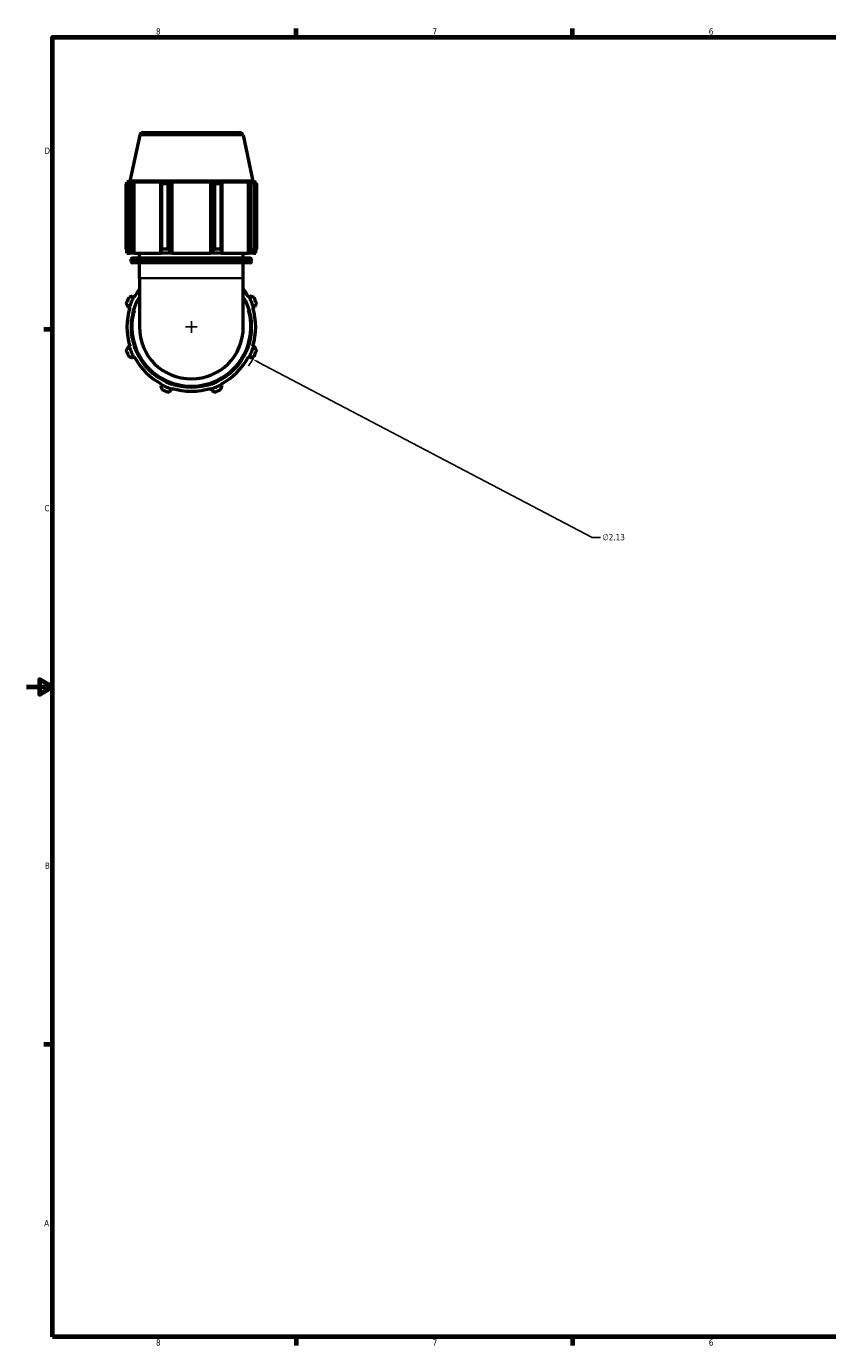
# Model space of a CAD drawing. Header units: inches. Extents: x 0.1 to 50.2, y -19.9 to 45.2.
# Tile 2 of 6: x 0.1 to 12.4, y 0.9 to 21.2. Entities that reach past the tile are written whole.
import ezdxf

# ---------------------------------------------------------------- set-up
doc = ezdxf.new("R2010")
doc.units = ezdxf.units.IN
doc.header["$MEASUREMENT"] = 0
for name, color, linetype, lineweight in [('Border (ANSI)', 7, 'Continuous', 70), ('Dimension (ANSI)', 7, 'Continuous', 25), ('Visible (ANSI)', 7, 'Continuous', 50), ('Visible Narrow (ANSI)', 7, 'Continuous', 35)]:
    doc.layers.add(name, color=color, linetype=linetype, lineweight=lineweight)
doc.styles.add('Note Text (ANSI)', font='tahoma.ttf')
doc.dimstyles.new('Default (ANSI)', dxfattribs={"dimtxt": 0.094488, "dimasz": 0.098425, "dimexe": 0.125, "dimexo": 0.0625, "dimgap": 0.031496, "dimtad": 0, "dimtih": 1, "dimtoh": 1, "dimrnd": 1e-08, "dimzin": 4, "dimdsep": 46, "dimtxsty": 'Note Text (ANSI)', "dimcen": 0.09, "dimdle": 0.393701, "dimclrd": 256, "dimclre": 256, "dimclrt": 5, "dimadec": 0, "dimazin": 1, "dimtfac": 1, "dimtofl": 0, "dimtmove": 0, "dimatfit": 3, "dimfxl": 1, "dimtolj": 1, "dimtzin": 4, "dimlwd": -1, "dimlwe": -1, "dimarcsym": 0})

# ---------------------------------------------------------------- blocks, each defined once
blk = doc.blocks.new('Borders Default Border')
at = {"layer": 'Border (ANSI)'}
for p, q in [((4.25, 21), (4.25, 21.134)), ((8.5, 21), (8.5, 21.134)), ((0.5, 16.5), (0.366, 16.5)), ((0.5, 5.5), (0.366, 5.5)), ((4.25, 1), (4.25, 0.866)), ((8.5, 1), (8.5, 0.866))]:
    blk.add_line(p, q, dxfattribs=at)
at = {"layer": 'Border (ANSI)', "flags": 128}
for points in [[(0.5, 1), (0.5, 21), (33.5, 21), (33.5, 1), (0.5, 1)], [(0.1, 11), (0.5, 11), (0.3, 11.115), (0.3, 10.885), (0.5, 11)]]:
    blk.add_lwpolyline(points, dxfattribs=at)
at = {"layer": 'Border (ANSI)', "color": 5, "true_color": 0x0000ff, "char_height": 0.0945, "attachment_point": 7, "style": 'Note Text (ANSI)'}
for s, insert in [('8', (2.094, 21.038)), ('7', (6.346, 21.04)), ('6', (10.595, 21.038)), ('D', (0.378, 19.203)), ('C', (0.378, 13.701)), ('B', (0.384, 8.203)), ('A', (0.373, 2.703)), ('8', (2.094, 0.863)), ('7', (6.346, 0.866)), ('6', (10.595, 0.864))]:
    blk.add_mtext(s, dxfattribs=dict(at, insert=insert))
blk = doc.blocks.new('*D10')
at = {"layer": 'Defpoints', "color": 0, "transparency": 16777216}
for p in [(1.695, 17.035), (3.58, 16.044)]:
    blk.add_point(p, dxfattribs=at)
at = {"layer": 'Dimension (ANSI)', "transparency": 16777216}
for p, q in [((2.547, 16.539), (2.727, 16.539)), ((2.637, 16.449), (2.637, 16.629)), ((8.801, 13.301), (3.667, 15.998)), ((8.927, 13.301), (8.801, 13.301))]:
    blk.add_line(p, q, dxfattribs=at)
blk.add_arc((2.637, 16.539), 1.065, 325.5589, 334.792, dxfattribs=at)
blk.add_solid([(3.675, 16.013), (3.66, 15.984), (3.58, 16.044)], dxfattribs=at)
at = {"layer": 'Dimension (ANSI)', "color": 5, "transparency": 16777216, "insert": (8.959, 13.352), "char_height": 0.0945, "attachment_point": 1, "style": 'Note Text (ANSI)'}
blk.add_mtext('\\A1;∅2.13', dxfattribs=at)

msp = doc.modelspace()

# ---------------------------------------------------------------- linework, layer by layer
at = {"layer": 'Visible (ANSI)'}
for p, q in [((1.843, 19.488), (1.693, 18.782)), ((1.894, 19.529), (3.38, 19.529)), ((3.432, 19.488), (3.582, 18.782)), ((1.635, 17.739), (1.635, 18.743)), ((1.674, 18.743), (1.635, 18.743)), ((1.693, 18.782), (1.647, 18.767)), ((1.693, 18.767), (1.647, 18.767)), ((1.647, 18.749), (1.647, 18.767)), ((1.693, 18.767), (1.662, 18.756)), ((1.674, 18.743), (1.674, 17.739)), ((3.582, 18.782), (1.693, 18.782)), ((1.731, 18.756), (1.759, 18.767)), ((1.731, 17.697), (1.731, 18.756)), ((2.18, 18.767), (1.759, 18.767)), ((1.759, 17.675), (1.759, 18.767)), ((2.18, 18.767), (2.165, 18.756)), ((2.165, 18.756), (2.165, 17.697)), ((2.184, 17.739), (2.184, 18.743)), ((2.277, 18.743), (2.184, 18.743)), ((2.277, 18.743), (2.277, 17.739)), ((2.33, 18.756), (2.34, 18.767)), ((2.33, 17.697), (2.33, 18.756)), ((2.935, 18.767), (2.34, 18.767)), ((2.34, 17.675), (2.34, 18.767)), ((2.935, 18.767), (2.945, 18.756)), ((2.935, 17.675), (2.935, 18.767)), ((2.945, 18.756), (2.945, 17.697)), ((2.998, 17.739), (2.998, 18.743)), ((3.091, 18.743), (2.998, 18.743)), ((3.091, 18.743), (3.091, 17.739)), ((3.11, 18.756), (3.095, 18.767)), ((3.516, 18.767), (3.095, 18.767)), ((3.11, 17.697), (3.11, 18.756)), ((3.516, 18.767), (3.544, 18.756)), ((3.516, 17.675), (3.516, 18.767)), ((3.544, 18.756), (3.544, 17.697)), ((3.582, 18.782), (3.628, 18.767)), ((3.613, 18.756), (3.582, 18.767)), ((3.628, 18.767), (3.582, 18.767)), ((3.601, 17.739), (3.601, 18.743)), ((3.64, 18.743), (3.601, 18.743)), ((3.628, 18.749), (3.628, 18.767)), ((3.64, 18.743), (3.64, 17.739)), ((1.635, 17.739), (1.674, 17.739)), ((1.647, 17.675), (1.647, 17.721)), ((1.647, 17.675), (1.683, 17.675)), ((1.662, 17.697), (1.683, 17.675)), ((1.749, 17.675), (1.683, 17.675)), ((1.749, 17.675), (1.731, 17.697)), ((1.759, 17.675), (1.749, 17.675)), ((1.759, 17.675), (2.175, 17.675)), ((1.839, 17.601), (1.839, 17.675)), ((2.165, 17.697), (2.175, 17.675)), ((2.336, 17.675), (2.175, 17.675)), ((2.184, 17.739), (2.277, 17.739)), ((2.336, 17.675), (2.33, 17.697)), ((2.34, 17.675), (2.336, 17.675)), ((2.34, 17.675), (2.935, 17.675)), ((2.938, 17.675), (2.935, 17.675)), ((2.945, 17.697), (2.938, 17.675)), ((3.1, 17.675), (2.938, 17.675)), ((2.998, 17.739), (3.091, 17.739)), ((3.1, 17.675), (3.11, 17.697)), ((3.1, 17.675), (3.516, 17.675)), ((3.436, 17.601), (3.436, 17.675)), ((3.525, 17.675), (3.516, 17.675)), ((3.544, 17.697), (3.525, 17.675)), ((3.592, 17.675), (3.525, 17.675)), ((3.592, 17.675), (3.613, 17.697)), ((3.592, 17.675), (3.628, 17.675)), ((3.601, 17.739), (3.64, 17.739)), ((3.628, 17.675), (3.628, 17.721)), ((1.711, 17.547), (1.711, 17.58)), ((1.732, 17.601), (3.543, 17.601)), ((3.543, 17.526), (1.732, 17.526)), ((1.839, 17.289), (1.839, 17.526)), ((3.436, 17.289), (3.436, 17.526)), ((3.564, 17.547), (3.564, 17.58)), ((1.839, 17.289), (1.839, 16.539)), ((3.436, 16.539), (3.436, 17.289)), ((1.749, 17.001), (1.731, 17.011)), ((1.759, 16.997), (1.749, 17.001)), ((3.525, 17.001), (3.516, 16.997)), ((3.544, 17.011), (3.525, 17.001)), ((1.662, 16.847), (1.683, 16.84)), ((1.683, 16.84), (1.693, 16.837)), ((3.582, 16.837), (3.592, 16.84)), ((3.592, 16.84), (3.613, 16.847)), ((1.693, 16.241), (1.683, 16.238)), ((3.592, 16.238), (3.582, 16.241)), ((1.683, 16.238), (1.662, 16.232)), ((1.731, 16.067), (1.749, 16.077)), ((1.749, 16.077), (1.759, 16.082)), ((3.516, 16.082), (3.525, 16.077)), ((3.525, 16.077), (3.544, 16.067)), ((3.613, 16.232), (3.592, 16.238)), ((2.175, 15.651), (2.165, 15.632)), ((2.18, 15.661), (2.175, 15.651)), ((3.1, 15.651), (3.095, 15.661)), ((3.11, 15.632), (3.1, 15.651)), ((2.33, 15.564), (2.336, 15.584)), ((2.336, 15.584), (2.34, 15.595)), ((2.935, 15.595), (2.938, 15.584)), ((2.938, 15.584), (2.945, 15.564))]:
    msp.add_line(p, q, dxfattribs=at)
for centre, radius, start, end in [((1.894, 19.477), 0.0524, 90, 168), ((3.38, 19.477), 0.0524, 12, 90), ((1.732, 17.58), 0.0209, 90, 180), ((1.732, 17.547), 0.0209, 180, 270), ((3.543, 17.58), 0.0209, 0, 90), ((3.543, 17.547), 0.0209, 270, 0), ((2.637, 16.539), 0.99, 143.7507, 152.5), ((2.637, 16.539), 0.99, 27.5, 36.2493), ((2.637, 16.539), 1.065, 154.792, 160.208), ((2.637, 16.539), 1.001, 152.5, 162.5), ((2.637, 16.539), 0.927, 149.5497, 30.4503), ((2.637, 16.539), 1.001, 17.5, 27.5), ((2.637, 16.539), 1.065, 19.792, 25.208), ((2.637, 16.539), 0.99, 162.5, 197.5), ((2.637, 16.539), 0.99, 342.5, 17.5), ((2.637, 16.539), 0.799, 180, 0), ((2.637, 16.539), 1.065, 199.792, 205.208), ((2.637, 16.539), 1.001, 197.5, 207.5), ((2.637, 16.539), 0.99, 207.5, 242.5), ((2.637, 16.539), 0.99, 297.5, 332.5), ((2.637, 16.539), 1.001, 332.5, 342.5), ((2.637, 16.539), 1.065, 334.792, 340.208), ((2.637, 16.539), 1.001, 242.5, 252.5), ((2.637, 16.539), 1.001, 287.5, 297.5), ((2.637, 16.539), 1.065, 244.792, 250.208), ((2.637, 16.539), 0.99, 252.5, 287.5), ((2.637, 16.539), 1.065, 289.792, 295.208)]:
    msp.add_arc(centre, radius, start, end, dxfattribs=at)
for points, weights in [([(1.635, 18.743), (1.649, 18.75), (1.662, 18.756)], [1, 1.00125858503, 1.00170037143]), ([(1.731, 18.756), (1.703, 18.75), (1.674, 18.743)], [1.00170037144, 1.00125858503, 1]), ([(2.184, 18.743), (2.174, 18.75), (2.165, 18.756)], [1, 1.00125858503, 1.00170037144]), ([(2.33, 18.756), (2.304, 18.75), (2.277, 18.743)], [1.00170037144, 1.00125858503, 1]), ([(2.998, 18.743), (2.971, 18.75), (2.945, 18.756)], [1, 1.00125858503, 1.00170037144]), ([(3.11, 18.756), (3.1, 18.75), (3.091, 18.743)], [1.00170037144, 1.00125858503, 1]), ([(3.601, 18.743), (3.572, 18.75), (3.544, 18.756)], [1, 1.00125858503, 1.00170037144]), ([(3.613, 18.756), (3.626, 18.75), (3.64, 18.743)], [1.00170037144, 1.00125858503, 1]), ([(1.635, 17.739), (1.649, 17.717), (1.662, 17.697)], [1.01709637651, 1.01210996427, 1.00632583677]), ([(1.731, 17.697), (1.703, 17.717), (1.674, 17.739)], [1.00632583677, 1.01210996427, 1.01709637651]), ([(2.184, 17.739), (2.174, 17.717), (2.165, 17.697)], [1.01709637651, 1.01210996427, 1.00632583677]), ([(2.33, 17.697), (2.304, 17.717), (2.277, 17.739)], [1.00632583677, 1.01210996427, 1.01709637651]), ([(2.998, 17.739), (2.971, 17.717), (2.945, 17.697)], [1.01709637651, 1.01210996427, 1.00632583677]), ([(3.11, 17.697), (3.1, 17.717), (3.091, 17.739)], [1.00632583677, 1.01210996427, 1.01709637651]), ([(3.601, 17.739), (3.572, 17.717), (3.544, 17.697)], [1.01709637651, 1.01210996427, 1.00632583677]), ([(3.613, 17.697), (3.626, 17.717), (3.64, 17.739)], [1.00632583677, 1.01210996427, 1.01709637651]), ([(1.635, 16.9), (1.649, 16.873), (1.662, 16.847)], [1.01709637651, 1.01210996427, 1.00632583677]), ([(1.731, 17.011), (1.703, 17.002), (1.674, 16.993)], [1.00632583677, 1.01210996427, 1.01709637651]), ([(3.601, 16.993), (3.572, 17.002), (3.544, 17.011)], [1.01709637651, 1.01210996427, 1.00632583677]), ([(3.613, 16.847), (3.626, 16.873), (3.64, 16.9)], [1.00632583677, 1.01210996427, 1.01709637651]), ([(1.662, 16.232), (1.649, 16.206), (1.635, 16.179)], [1.00632583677, 1.01210996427, 1.01709637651]), ([(1.674, 16.086), (1.703, 16.076), (1.731, 16.067)], [1.01709637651, 1.01210996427, 1.00632583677]), ([(3.544, 16.067), (3.572, 16.076), (3.601, 16.086)], [1.00632583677, 1.01210996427, 1.01709637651]), ([(3.64, 16.179), (3.626, 16.206), (3.613, 16.232)], [1.01709637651, 1.01210996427, 1.00632583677]), ([(2.165, 15.632), (2.174, 15.605), (2.184, 15.576)], [1.00632583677, 1.01210996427, 1.01709637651]), ([(3.091, 15.576), (3.1, 15.605), (3.11, 15.632)], [1.01709637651, 1.01210996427, 1.00632583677]), ([(2.277, 15.537), (2.304, 15.551), (2.33, 15.564)], [1.01709637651, 1.01210996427, 1.00632583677]), ([(2.945, 15.564), (2.971, 15.551), (2.998, 15.537)], [1.00632583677, 1.01210996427, 1.01709637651])]:
    msp.add_rational_spline(points, weights, degree=2, dxfattribs=at)
at = {"layer": 'Visible Narrow (ANSI)'}
for p, q in [((3.422, 19.488), (1.853, 19.488)), ((3.553, 17.58), (1.722, 17.58)), ((1.722, 17.547), (3.553, 17.547)), ((3.426, 17.289), (1.849, 17.289))]:
    msp.add_line(p, q, dxfattribs=at)
msp.add_arc((2.637, 16.539), 0.906, 163.6969, 16.3031, dxfattribs=at)

# ---------------------------------------------------------------- block references
msp.add_blockref('Borders Default Border', (0, 0))

# ---------------------------------------------------------------- dimensions: what is measured, and where the dimension line sits
at = {"layer": 'Dimension (ANSI)'}
dim = msp.add_diameter_dim_2p(p1=(1.695, 17.035), p2=(3.58, 16.044), dimstyle='Default (ANSI)', override={"dimgap": 0.031496, "dimdec": 2, "dimlfac": 1, "dimtol": 0, "dimlim": 0, "dimtp": 0, "dimtm": 0, "dimtdec": 2}, dxfattribs=at)
dim.commit()
dim.dimension.update_dxf_attribs({"geometry": '*D10', "text_midpoint": (9.13, 13.301), "dimtype": 163})

doc.saveas('drawing.dxf')
